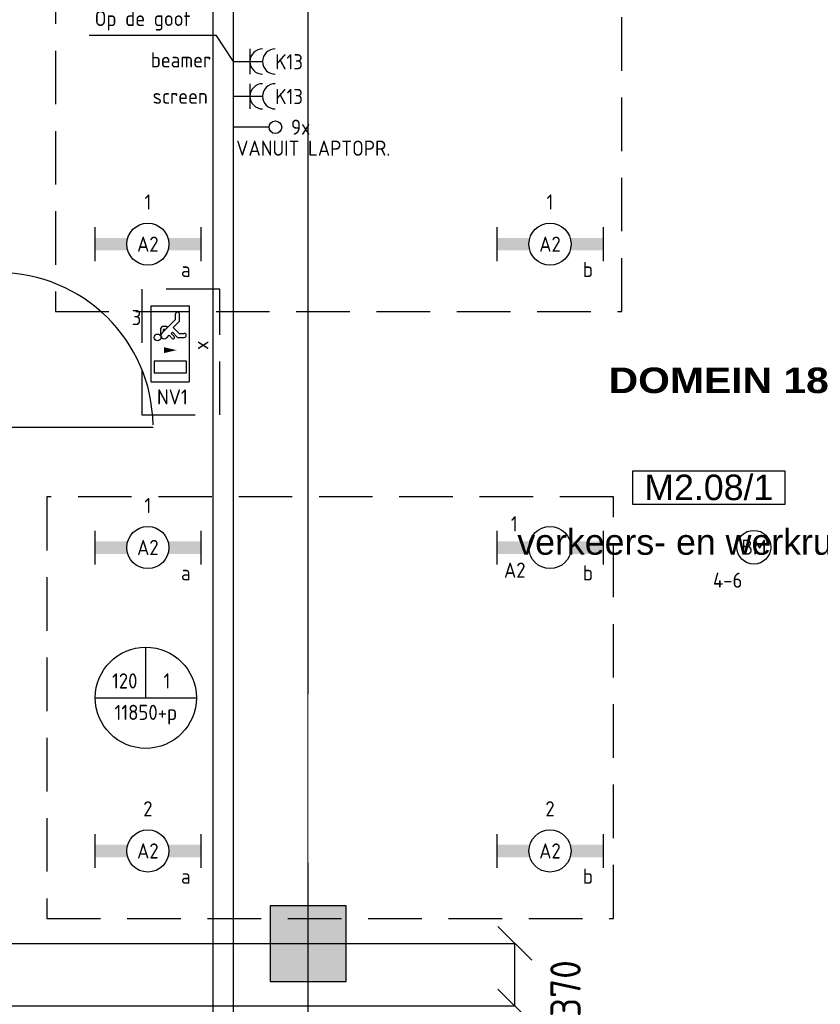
# Model space of a CAD drawing. Header units: millimetres. Extents: x -38032 to 104346, y -31182 to 78566.
# Tile 206 of 213: x 90149 to 94897, y 35539 to 41381. Entities that reach past the tile are written whole.
import ezdxf
from ezdxf.enums import TextEntityAlignment as Align

# ---------------------------------------------------------------- set-up
doc = ezdxf.new("R2010")
doc.units = ezdxf.units.MM
doc.header["$LTSCALE"] = 100
doc.set_wipeout_variables(frame=1)
doc.header["$PDMODE"] = 1
doc.linetypes.add('HIDDEN2', pattern=[4.7625, 3.175, -1.5875])
doc.linetypes.add('STYLE_11', pattern=[5, 3.888855, -0.416718, 0.277786, -0.416641])
for name, color, linetype in [('AB$1A---_ATTRIB035', 8, 'Continuous'), ('AL$1A---_ALGEMEEN', 8, 'Continuous'), ('AL------_MAATVOERING', 2, 'Continuous'), ('AM$1A---_ARCERING', 8, 'Continuous'), ('BOUWKUNDIG', 8, 'Continuous'), ('EB6511--_ATTRIB', 2, 'Continuous'), ('EL6131--_KG', 3, 'Continuous'), ('EL6132--', 3, 'Continuous'), ('EL6222--', 3, 'Continuous'), ('EL6311--', 3, 'Continuous'), ('el6311--nv', 7, 'Continuous'), ('EL6350--', 3, 'Continuous'), ('EL6511--', 3, 'Continuous'), ('EM6131--', 1, 'Continuous'), ('LICHT_TEXT018', 1, 'Continuous')]:
    doc.layers.add(name, color=color, linetype=linetype)
doc.layers.add('stramien', color=1, linetype='Continuous', lineweight=9)
doc.styles.add('Arial', font='ARIAL.TTF')
doc.styles.add('Arial Black', font='txt')
doc.styles.add('BURO-018', font='iso.shx', dxfattribs={"height": 90})
doc.styles.get("Standard").update_dxf_attribs({"font": 'iso.shx'})
doc.dimstyles.new('STABICAD', dxfattribs={"dimscale": 100, "dimtxt": 1.8, "dimasz": 2, "dimexe": 0, "dimexo": 2.5, "dimgap": 1.5, "dimtad": 0, "dimdec": 0, "dimrnd": 10, "dimzin": 0, "dimdsep": 46, "dimtxsty": 'Standard', "dimblk1": 'OBLIQUE', "dimblk2": 'OBLIQUE', "dimsah": 1, "dimcen": -3, "dimadec": 0, "dimazin": 0, "dimtfac": 1, "dimtdec": 0, "dimtofl": 0, "dimtmove": 2, "dimatfit": 3, "dimfxl": 0, "dimtvp": 1.055556, "dimtolj": 1, "dimtzin": 0, "dimarcsym": 0})

# ---------------------------------------------------------------- blocks, each defined once
blk = doc.blocks.new('_Oblique')
at = {"color": 0, "linetype": 'ByBlock', "lineweight": -2}
blk.add_line((-0.5, -0.5), (0.5, 0.5), dxfattribs=at)
blk = doc.blocks.new('*D198')
at = {"layer": 'AL------_MAATVOERING', "color": 0, "lineweight": -2}
for p, q in [((84610, 35900), (93085.5, 35900)), ((93085.5, 35529.1), (93085.5, 35900)), ((84610, 35529.1), (93085.5, 35529.1))]:
    blk.add_line(p, q, dxfattribs=at)
at = {"layer": 'Defpoints', "color": 0}
for p in [(84360, 35900), (93085.5, 35900), (84360, 35529.1)]:
    blk.add_point(p, dxfattribs=at)
at = {"layer": 'AL------_MAATVOERING', "color": 0, "lineweight": -2, "xscale": 200, "yscale": 200, "zscale": 200}
for p, rotation in [((93085.5, 35900), 90), ((93085.5, 35529.1), 270)]:
    blk.add_blockref('_Oblique', p, dxfattribs=dict(at, rotation=rotation))
at = {"layer": 'AL------_MAATVOERING', "color": 0, "insert": (93386.1, 35632), "char_height": 180, "attachment_point": 5, "rotation": 90}
blk.add_mtext('\\A1;370', dxfattribs=at)
blk = doc.blocks.new('*D199')
at = {"layer": 'AL------_MAATVOERING', "color": 0, "lineweight": -2}
for p, q in [((87960, 36379.1), (87960, 35026)), ((91857.6, 36379.1), (91857.6, 35026)), ((87960, 35026), (91857.6, 35026))]:
    blk.add_line(p, q, dxfattribs=at)
at = {"layer": 'Defpoints', "color": 0}
for p in [(87960, 36629.1), (91857.6, 36629.1), (91857.6, 35026)]:
    blk.add_point(p, dxfattribs=at)
at = {"layer": 'AL------_MAATVOERING', "color": 0, "lineweight": -2, "xscale": 200, "yscale": 200, "zscale": 200, "rotation": 180}
blk.add_blockref('_Oblique', (87960, 35026), dxfattribs=at)
at = {"layer": 'AL------_MAATVOERING', "color": 0, "lineweight": -2, "xscale": 200, "yscale": 200, "zscale": 200}
blk.add_blockref('_Oblique', (91857.6, 35026), dxfattribs=at)
at = {"layer": 'AL------_MAATVOERING', "color": 0, "insert": (89908.8, 35216), "char_height": 180, "attachment_point": 5}
blk.add_mtext('\\A1;3900', dxfattribs=at)
blk = doc.blocks.new('*D235')
at = {"layer": 'AL------_MAATVOERING', "color": 0, "lineweight": -2}
for p, q in [((91860, 37378.4), (91860, 48534.9)), ((95100, 48534.9), (91860, 48534.9)), ((95100, 37378.4), (95100, 48534.9))]:
    blk.add_line(p, q, dxfattribs=at)
at = {"layer": 'Defpoints', "color": 0}
for p in [(91860, 48534.9), (91860, 37128.4), (95100, 37128.4)]:
    blk.add_point(p, dxfattribs=at)
at = {"layer": 'AL------_MAATVOERING', "color": 0, "lineweight": -2, "xscale": 200, "yscale": 200, "zscale": 200, "rotation": 180}
blk.add_blockref('_Oblique', (91860, 48534.9), dxfattribs=at)
at = {"layer": 'AL------_MAATVOERING', "color": 0, "lineweight": -2, "xscale": 200, "yscale": 200, "zscale": 200}
blk.add_blockref('_Oblique', (95100, 48534.9), dxfattribs=at)
at = {"layer": 'AL------_MAATVOERING', "color": 0, "insert": (93480, 48724.9), "char_height": 180, "attachment_point": 5}
blk.add_mtext('\\A1;3240', dxfattribs=at)
blk = doc.blocks.new('111304A')
at = {"color": 0, "linetype": 'Continuous'}
for p, q in [((0, 1), (0, 4.5)), ((-1.5, 3), (1.5, 3))]:
    blk.add_line(p, q, dxfattribs=at)
for centre in [(0, 6), (0, 4.5)]:
    blk.add_arc(centre, 1.5, 180, 0, dxfattribs=at)
at = {"color": 0, "linetype": 'Continuous', "style": 'BURO-018'}
for tag, p in [('E_GKAST', (0, 11.5)), ('E_GROEP', (0, 8.5)), ('E_SGROEP', (4.5, 8.5))]:
    blk.add_attdef(tag, text='', height=1.8, dxfattribs=at).set_placement(p, align=Align.MIDDLE)
at = {"color": 0, "linetype": 'Continuous', "style": 'BURO-018', "flags": 1}
for tag, p in [('E_VERMCODE', (13, 8.5)), ('E_MATCODE', (0, 0))]:
    blk.add_attdef(tag, text='', height=1.8, dxfattribs=at).set_placement(p, align=Align.MIDDLE)
blk = doc.blocks.new('1115B6630')
at = {"color": 0}
for p, q in [((-6.3, 2), (-6.3, -2)), ((6.3, 2), (6.3, -2))]:
    blk.add_line(p, q, dxfattribs=at)
at = {"color": 0, "linetype": 'Continuous'}
blk.add_circle((0, 0), 2.5, dxfattribs=at)
at = {"color": 0}
for points in [[(-2.5, 0.75), (-6.3, 0.75), (-2.5, -0.75), (-6.3, -0.75)], [(2.5, 0.75), (6.3, 0.75), (2.5, -0.75), (6.3, -0.75)]]:
    blk.add_solid(points, dxfattribs=at)
at = {"color": 0, "linetype": 'Continuous', "style": 'BURO-018'}
for tag, p in [('E_GKAST', (0, 8)), ('E_GROEP', (0, 5)), ('E_SGROEP', (4.5, 5)), ('E_ARMCODE', (0, 0)), ('E_SLET', (4.5, -3))]:
    blk.add_attdef(tag, text='', height=1.8, dxfattribs=at).set_placement(p, align=Align.MIDDLE)
blk = doc.blocks.new('E00123')
at = {"color": 0, "linetype": 'Continuous'}
blk.add_circle((0, 0), 2, dxfattribs=at)
at = {"color": 0, "linetype": 'Continuous', "style": 'BURO-018'}
for tag, p in [('E_TEXT1', (0, 4.5)), ('E_TEXT2', (0, 0))]:
    blk.add_attdef(tag, text='', height=1.8, dxfattribs=at).set_placement(p, align=Align.MIDDLE)
at = {"color": 0, "linetype": 'Continuous', "style": 'BURO-018', "flags": 1}
blk.add_attdef('E_MATCODE', (0, 0), '', height=1.8, dxfattribs=at)
blk = doc.blocks.new('E-GK-GTC-783C')
at = {"color": 0, "linetype": 'Continuous'}
for p, q in [((-0.5, 60), (0.5, 60)), ((-0.5, -60), (0.5, -60))]:
    blk.add_line(p, q, dxfattribs=at)
blk = doc.blocks.new('E00103')
at = {"color": 0, "linetype": 'Continuous'}
for p, q in [((0, 6), (0, 12)), ((-6, 6), (6, 6))]:
    blk.add_line(p, q, dxfattribs=at)
blk.add_circle((0, 6), 6, dxfattribs=at)
at = {"color": 0, "linetype": 'Continuous', "style": 'BURO-018'}
for tag, p in [('E_TEXT1', (-2.5, 8)), ('E_TEXT3', (2.5, 8)), ('E_TEXT6', (0, 4))]:
    blk.add_attdef(tag, text='', height=1.8, dxfattribs=at).set_placement(p, align=Align.MIDDLE)
blk = doc.blocks.new('E00128')
at = {"color": 0, "linetype": 'Continuous'}
blk.add_line((0, 5.25), (0, 1), dxfattribs=at)
blk.add_circle((0, 6), 0.75, dxfattribs=at)
at = {"color": 7, "style": 'BURO-018'}
blk.add_attdef('E_TEXT1', text='', height=1.8, dxfattribs=at).set_placement((0, 9), align=Align.MIDDLE)
at = {"color": 0, "linetype": 'Continuous', "style": 'BURO-018', "flags": 1}
blk.add_attdef('E_MATCODE', text='', height=1.8, dxfattribs=at).set_placement((0, 0), align=Align.MIDDLE)
blk = doc.blocks.new('1115C2J')
at = {"color": 0, "linetype": 'Continuous'}
for p, q in [((-4.5, 5.5), (4.5, 5.5)), ((-4.5, 1), (-4.5, 5.5)), ((-1.24, 4.31), (-1.24, 4.91)), ((-0.76, 4.11), (-0.76, 4.91)), ((2, 5.15), (3.5, 5.15)), ((2, 1.35), (2, 5.15)), ((3.5, 5.15), (3.5, 1.35)), ((4.5, 1), (4.5, 5.5)), ((-2.68, 4.35), (-3.52, 4.35)), ((-2.88, 3.87), (-3.52, 3.87)), ((-1.27, 2.26), (-2.88, 3.87)), ((-1.94, 3.61), (-2.68, 4.35)), ((-1.24, 4.31), (-1.94, 3.61)), ((-1.37, 3.5), (-0.76, 4.11)), ((-0.87, 3.71), (-1.23, 3.35)), ((-1.94, 2.93), (-2.04, 2.83)), ((-2.04, 2.83), (-2.04, 2.34)), ((-1.71, 2.7), (-1.72, 2.7)), ((-1.72, 2.7), (-1.72, 2.46)), ((-1.47, 2.46), (-1.72, 2.46)), ((-1.23, 3.35), (-1.37, 3.5)), ((-0.65, 3.49), (-1.01, 3.13)), ((-0.71, 2.83), (-1.01, 3.13)), ((-0.99, 2.14), (-1.84, 2.14)), ((2, 1.35), (3.5, 1.35)), ((4.5, 1), (-4.5, 1))]:
    blk.add_line(p, q, dxfattribs=at)
blk.add_lwpolyline([(0.75, 4, 0, 0.7, 0), (0.75, 2.5, 0.7, 0.7, 0)], format="xyseb", dxfattribs=at)
blk.add_circle((-0.76, 1.75), 0.4, dxfattribs=at)
for centre, radius, start, end in [((-1, 4.91), 0.24, 0, 180), ((-3.52, 4.11), 0.24, 90, 270), ((-0.76, 3.6), 0.16, 315, 135), ((-1.84, 2.34), 0.2, 180, 270), ((-0.99, 2.54), 0.4, 225, 45)]:
    blk.add_arc(centre, radius, start, end, dxfattribs=at)
at = {"color": 0, "linetype": 'Continuous', "style": 'BURO-018'}
for tag, p in [('E_GKAST', (0, 15.17)), ('E_GROEP', (0, 12.17)), ('E_SGROEP', (4.5, 12.17)), ('E_ARMCODE', (0, 8))]:
    blk.add_attdef(tag, text='', height=1.8, dxfattribs=at).set_placement(p, align=Align.MIDDLE)
at = {"layer": 'EL6350--', "color": 1, "style": 'BURO-018'}
blk.add_text('x', height=1.8, dxfattribs=at).set_placement((-0.38, 6.53))
blk = doc.blocks.new('ruimtenummer')
at = {"layer": 'AL$1A---_ALGEMEEN', "color": 0, "flags": 1}
for tag, p in [('peil', (-450, -397.1)), ('onderdeel', (-450, -669.8))]:
    blk.add_attdef(tag, p, '', height=151.5, dxfattribs=at)
at = {"color": 0}
blk.add_wipeout([(-450, 100), (450, 100), (450, -100), (-450, -100)], dxfattribs=at).dxf.layer = 'AL$1A---_ALGEMEEN'
at = {"layer": 'AL$1A---_ALGEMEEN', "color": 0}
blk.add_lwpolyline([(-450, 100), (450, 100), (450, -100), (-450, -100)], close=True, dxfattribs=at)
at = {"layer": 'AL$1A---_ALGEMEEN', "color": 0, "style": 'Arial'}
blk.add_attdef('ruimtenummer', text='', height=151.5, dxfattribs=at).set_placement((0, 78), align=Align.TOP_CENTER)
blk = doc.blocks.new('tekst 9 pts')
at = {"layer": 'AL$1A---_ALGEMEEN', "color": 0, "style": 'Arial Black'}
blk.add_attdef('naam_ruimte', text='', height=151.5, dxfattribs=at).set_placement((0, -81.3), align=Align.TOP_CENTER)
at = {"layer": 'AL$1A---_ALGEMEEN', "color": 0, "flags": 1}
for tag, p in [('oppervlakte', (-335, -1162.1)), ('stramiennummer', (-335, -1434.9))]:
    blk.add_attdef(tag, p, '', height=151.5, dxfattribs=at)
blk = doc.blocks.new('tekst 12 pts')
at = {"layer": 'AL$1A---_ALGEMEEN', "color": 0, "style": 'Arial'}
blk.add_attdef('naam_ruimte', text='', height=151.5, dxfattribs=at).set_placement((0, -41.1), align=Align.TOP_CENTER)
at = {"layer": 'AL$1A---_ALGEMEEN', "color": 0, "flags": 1}
for tag, p in [('oppervlakte', (-264.6, -1003)), ('stramiennummer', (-264.6, -1275.7))]:
    blk.add_attdef(tag, p, '', height=151.5, dxfattribs=at)
blk = doc.blocks.new('32x_hout-mk 845-p')
at = {"layer": 'AL$1A---_ALGEMEEN', "color": 0}
blk.add_line((-1, 2749), (914, 2749), dxfattribs=at)
blk.add_arc((-1, 2749), 915, 0.85766, 90, dxfattribs=at)
blk = doc.blocks.new('200254 W 212 3 04-12-2007')
at = {"layer": 'AM$1A---_ARCERING', "linetype": 'Continuous', "lineweight": 0}
blk.add_hatch(color=256, dxfattribs=at).paths.add_polyline_path([(55437, 10687.4), (55887, 10687.4), (55887, 11137.4), (55437, 11137.4)])
at = {"layer": 'AL$1A---_ALGEMEEN'}
blk.add_lwpolyline([(55437, 10687.4), (55887, 10687.4), (55887, 11137.4), (55437, 11137.4)], close=True, dxfattribs=at)
at = {"layer": 'stramien', "linetype": 'STYLE_11', "ltscale": 50}
for p, q in [((55661, -41013.6), (55661, 36216.4)), ((-37699, 10912.4), (65551.8, 10912.4))]:
    blk.add_line(p, q, dxfattribs=at)
at = {"layer": 'AL$1A---_ALGEMEEN'}
blk.add_blockref('32x_hout-mk 845-p', (53828, 11228.4), dxfattribs=at)
ref = blk.add_blockref('tekst 9 pts', (58096.6, 14411.7), dxfattribs=at)
ref.add_attrib('naam_ruimte', 'DOMEIN 18', dxfattribs={"layer": 'AB$1A---_ATTRIB035', "height": 151.51, "style": 'Arial Black'}).set_placement((58096.6, 14330.3), align=Align.TOP_CENTER)
ref = blk.add_blockref('ruimtenummer', (58037.8, 13617.2), dxfattribs=at)
ref.add_attrib('ruimtenummer', 'M2.08/1', dxfattribs={"layer": 'AB$1A---_ATTRIB035', "height": 151.52, "style": 'Arial'}).set_placement((58037.8, 13695.2), align=Align.TOP_CENTER)
ref = blk.add_blockref('tekst 12 pts', (58037.4, 13412.4), dxfattribs=at)
ref.add_attrib('naam_ruimte', 'verkeers- en werkruimte', dxfattribs={"layer": 'AB$1A---_ATTRIB035', "height": 151.525, "style": 'Arial'}).set_placement((58037.4, 13371.3), align=Align.TOP_CENTER)

msp = doc.modelspace()

# ---------------------------------------------------------------- block references
at = {"layer": 'BOUWKUNDIG'}
msp.add_blockref('200254 W 212 3 04-12-2007', (36198, 24986.5), dxfattribs=at)

# ---------------------------------------------------------------- next in the draw order: linework, layer by layer
at = {"layer": 'EL6311--', "color": 1}
msp.add_lwpolyline([(90560.7, 41287.9), (91312.6, 41287.9), (91414.9, 41132.2), (91414.9, 40926), (91414.9, 40742.8)], dxfattribs=at)
at = {"layer": 'LICHT_TEXT018', "linetype": 'HIDDEN2'}
for points in [[(90361, 39648.8), (93720.5, 39648.8), (93720.5, 42148.8), (90361, 42148.8)], [(90873, 39035.6), (91335.8, 39035.6), (91335.8, 39781.4), (90873, 39781.4)], [(90311, 36048.8), (93670.5, 36048.8), (93670.5, 38548.8), (90311, 38548.8)]]:
    msp.add_lwpolyline(points, close=True, dxfattribs=at)

# ---------------------------------------------------------------- next in the draw order: block references
at = {"layer": 'EL6131--_KG', "xscale": 16351.73550055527, "rotation": 270.0000000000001}
msp.add_blockref('E-GK-GTC-783C', (91354.9, 37506.3), dxfattribs=at)
at = {"layer": 'EL6132--'}
ref = msp.add_blockref('E00128', (91365.7, 40742.8), dxfattribs=dict(at, xscale=50, yscale=49.99999999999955, zscale=50, rotation=270))
ref.add_attrib('E_TEXT1', '9x', dxfattribs={"layer": '0', "color": 1, "height": 90, "style": 'BURO-018'}).set_placement((91815.7, 40742.8), align=Align.MIDDLE)
at = {"layer": 'EL6222--'}
ref = msp.add_blockref('111304A', (91364.9, 41132.2), dxfattribs=dict(at, xscale=50, yscale=50, zscale=50, rotation=270))
ref.add_attrib('E_GROEP', 'K13', dxfattribs={"layer": '0', "color": 1, "linetype": 'Continuous', "height": 90, "style": 'BURO-018'}).set_placement((91747, 41131.1), align=Align.MIDDLE)
ref.add_attrib('E_VERMCODE', 'beamer', dxfattribs={"layer": '0', "color": 1, "linetype": 'Continuous', "height": 90, "style": 'BURO-018'}).set_placement((91105.6, 41142.3), align=Align.MIDDLE)
ref = msp.add_blockref('111304A', (91364.9, 40926), dxfattribs=dict(at, xscale=50, yscale=50, zscale=50, rotation=270))
ref.add_attrib('E_GROEP', 'K13', dxfattribs={"layer": '0', "color": 1, "linetype": 'Continuous', "height": 90, "style": 'BURO-018'}).set_placement((91747, 40924.9), align=Align.MIDDLE)
ref.add_attrib('E_VERMCODE', 'screen', dxfattribs={"layer": '0', "color": 1, "linetype": 'Continuous', "height": 90, "style": 'BURO-018'}).set_placement((91101.3, 40926.6), align=Align.MIDDLE)
at = {"layer": 'EL6311--'}
ref = msp.add_blockref('1115B6630', (90909.3, 40048.8), dxfattribs=dict(at, xscale=50, yscale=50, zscale=50))
ref.add_attrib('E_ARMCODE', 'A2', dxfattribs={"layer": '0', "color": 1, "linetype": 'Continuous', "height": 90, "style": 'BURO-018'}).set_placement((90909.3, 40048.8), align=Align.MIDDLE)
ref.add_attrib('E_SLET', 'a', dxfattribs={"layer": '0', "color": 1, "linetype": 'Continuous', "height": 90, "style": 'BURO-018'}).set_placement((91134.3, 39898.8), align=Align.MIDDLE)
ref.add_attrib('E_GROEP', '1', dxfattribs={"layer": '0', "color": 1, "linetype": 'Continuous', "height": 90, "style": 'BURO-018'}).set_placement((90909.3, 40298.8), align=Align.MIDDLE)
ref = msp.add_blockref('1115B6630', (93294, 40048.8), dxfattribs=dict(at, xscale=50, yscale=50, zscale=50))
ref.add_attrib('E_ARMCODE', 'A2', dxfattribs={"layer": '0', "color": 1, "linetype": 'Continuous', "height": 90, "style": 'BURO-018'}).set_placement((93294, 40048.8), align=Align.MIDDLE)
ref.add_attrib('E_SLET', 'b', dxfattribs={"layer": '0', "color": 1, "linetype": 'Continuous', "height": 90, "style": 'BURO-018'}).set_placement((93519, 39898.8), align=Align.MIDDLE)
ref.add_attrib('E_GROEP', '1', dxfattribs={"layer": '0', "color": 1, "linetype": 'Continuous', "height": 90, "style": 'BURO-018'}).set_placement((93294, 40298.8), align=Align.MIDDLE)
ref = msp.add_blockref('1115B6630', (90909.3, 38248.8), dxfattribs=dict(at, xscale=50, yscale=50, zscale=50))
ref.add_attrib('E_ARMCODE', 'A2', dxfattribs={"layer": '0', "color": 1, "linetype": 'Continuous', "height": 90, "style": 'BURO-018'}).set_placement((90909.3, 38248.8), align=Align.MIDDLE)
ref.add_attrib('E_SLET', 'a', dxfattribs={"layer": '0', "color": 1, "linetype": 'Continuous', "height": 90, "style": 'BURO-018'}).set_placement((91134.3, 38098.8), align=Align.MIDDLE)
ref.add_attrib('E_GROEP', '1', dxfattribs={"layer": '0', "color": 1, "linetype": 'Continuous', "height": 90, "style": 'BURO-018'}).set_placement((90909.3, 38498.8), align=Align.MIDDLE)
ref = msp.add_blockref('1115B6630', (93294, 38248.8), dxfattribs=dict(at, xscale=50, yscale=50, zscale=50))
ref.add_attrib('E_ARMCODE', 'A2', dxfattribs={"layer": '0', "color": 1, "linetype": 'Continuous', "height": 90, "style": 'BURO-018'}).set_placement((93085.2, 38114.9), align=Align.MIDDLE)
ref.add_attrib('E_SLET', 'b', dxfattribs={"layer": '0', "color": 1, "linetype": 'Continuous', "height": 90, "style": 'BURO-018'}).set_placement((93519, 38098.8), align=Align.MIDDLE)
ref.add_attrib('E_GROEP', '1', dxfattribs={"layer": '0', "color": 1, "linetype": 'Continuous', "height": 90, "style": 'BURO-018'}).set_placement((93082.3, 38389.4), align=Align.MIDDLE)
ref = msp.add_blockref('1115B6630', (90909.3, 36448.8), dxfattribs=dict(at, xscale=50, yscale=50, zscale=50))
ref.add_attrib('E_ARMCODE', 'A2', dxfattribs={"layer": '0', "color": 1, "linetype": 'Continuous', "height": 90, "style": 'BURO-018'}).set_placement((90909.3, 36448.8), align=Align.MIDDLE)
ref.add_attrib('E_SLET', 'a', dxfattribs={"layer": '0', "color": 1, "linetype": 'Continuous', "height": 90, "style": 'BURO-018'}).set_placement((91134.3, 36298.8), align=Align.MIDDLE)
ref.add_attrib('E_GROEP', '2', dxfattribs={"layer": '0', "color": 1, "linetype": 'Continuous', "height": 90, "style": 'BURO-018'}).set_placement((90909.3, 36698.8), align=Align.MIDDLE)
ref = msp.add_blockref('1115B6630', (93294, 36448.8), dxfattribs=dict(at, xscale=50, yscale=50, zscale=50))
ref.add_attrib('E_ARMCODE', 'A2', dxfattribs={"layer": '0', "color": 1, "linetype": 'Continuous', "height": 90, "style": 'BURO-018'}).set_placement((93294, 36448.8), align=Align.MIDDLE)
ref.add_attrib('E_SLET', 'b', dxfattribs={"layer": '0', "color": 1, "linetype": 'Continuous', "height": 90, "style": 'BURO-018'}).set_placement((93519, 36298.8), align=Align.MIDDLE)
ref.add_attrib('E_GROEP', '2', dxfattribs={"layer": '0', "color": 1, "linetype": 'Continuous', "height": 90, "style": 'BURO-018'}).set_placement((93294, 36698.8), align=Align.MIDDLE)
at = {"layer": 'el6311--nv'}
ref = msp.add_blockref('1115C2J', (90879.6, 39457.5), dxfattribs=dict(at, xscale=50, yscale=50, zscale=50, rotation=270))
ref.add_attrib('E_ARMCODE', 'NV1', dxfattribs={"layer": '0', "color": 1, "linetype": 'Continuous', "height": 90, "style": 'BURO-018'}).set_placement((91054.8, 39142.4), align=Align.MIDDLE)
ref.add_attrib('E_GROEP', '3', dxfattribs={"layer": '0', "color": 1, "linetype": 'Continuous', "height": 90, "style": 'BURO-018'}).set_placement((90842.2, 39613.6), align=Align.MIDDLE)
at = {"layer": 'EL6511--'}
ref = msp.add_blockref('E00123', (94502.9, 38251), dxfattribs=dict(at, xscale=50, yscale=50, zscale=50))
ref.add_attrib('E_TEXT2', 'BM', dxfattribs={"layer": 'EB6511--_ATTRIB', "color": 1, "linetype": 'Continuous', "height": 90, "style": 'BURO-018'}).set_placement((94502.9, 38251), align=Align.MIDDLE)
ref.add_attrib('E_TEXT1', '4-6', dxfattribs={"layer": 'EB6511--_ATTRIB', "color": 1, "linetype": 'Continuous', "height": 90, "style": 'BURO-018'}).set_placement((94347.9, 38055.7), align=Align.MIDDLE)
at = {"layer": 'EM6131--'}
ref = msp.add_blockref('E00103', (90897.3, 37057.6), dxfattribs=dict(at, xscale=50, yscale=50, zscale=50))
ref.add_attrib('E_TEXT1', '120', dxfattribs={"layer": '0', "color": 1, "linetype": 'Continuous', "height": 90, "style": 'BURO-018'}).set_placement((90772.3, 37457.6), align=Align.MIDDLE)
ref.add_attrib('E_TEXT3', '1', dxfattribs={"layer": '0', "color": 1, "linetype": 'Continuous', "height": 90, "style": 'BURO-018'}).set_placement((91022.3, 37457.6), align=Align.MIDDLE)
ref.add_attrib('E_TEXT6', '11850+p', dxfattribs={"layer": '0', "color": 1, "linetype": 'Continuous', "height": 90, "style": 'BURO-018'}).set_placement((90897.3, 37257.6), align=Align.MIDDLE)

# ---------------------------------------------------------------- next in the draw order: texts
at = {"layer": 'EL6132--', "color": 1}
msp.add_text('VANUIT LAPTOPR.', height=90, dxfattribs=at).set_placement((91433.2, 40573.3))
at = {"layer": 'EL6222--', "color": 1}
msp.add_text('Op de goot', height=90, dxfattribs=at).set_placement((90593.9, 41343.1))

# ---------------------------------------------------------------- next in the draw order: dimensions: what is measured, and where the dimension line sits
at = {"layer": 'AL------_MAATVOERING'}
for base, p1, p2, picture, middle in [((91860, 48534.9), (95100, 37128.4), (91860, 37128.4), '*D235', (93480, 48724.9)), ((91857.6, 35026), (87960, 36629.1), (91857.6, 36629.1), '*D199', (89908.8, 35216))]:
    dim = msp.add_linear_dim(base=base, p1=p1, p2=p2, dimstyle='STABICAD', dxfattribs=at)
    dim.commit()
    dim.dimension.update_dxf_attribs({"geometry": picture, "text_midpoint": middle})
dim = msp.add_linear_dim(base=(93085.5, 35900), p1=(84360, 35529.1), p2=(84360, 35900), angle=90, dimstyle='STABICAD', dxfattribs=at)
dim.commit()
dim.dimension.update_dxf_attribs({"geometry": '*D198', "text_midpoint": (93386.1, 35632), "dimtype": 160})

doc.saveas('drawing.dxf')
